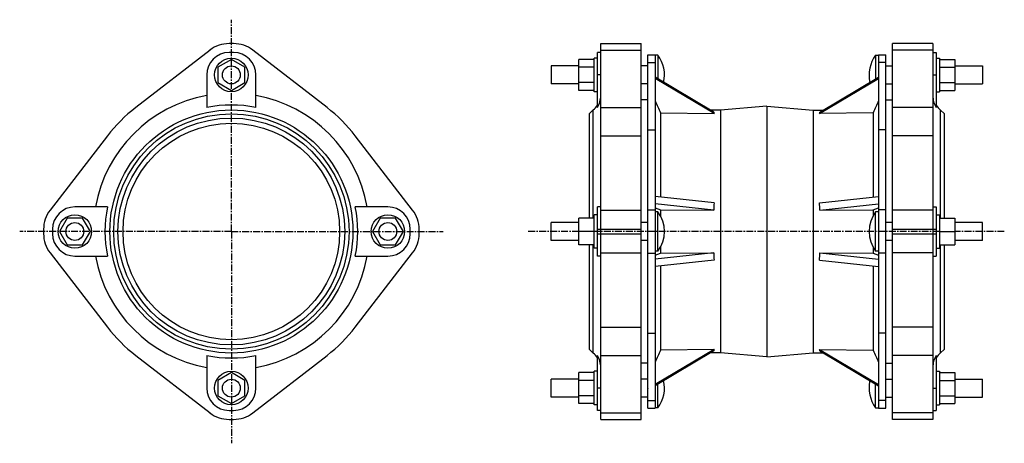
# Model space of a CAD drawing. Header units: millimetres. Extents: x -113 to 768, y -61 to 318.
import ezdxf

# ---------------------------------------------------------------- set-up
doc = ezdxf.new("R2010")
doc.units = ezdxf.units.MM
doc.header["$LTSCALE"] = 16.335
doc.linetypes.add('CENTER', pattern=[0.6, 0.375, -0.075, 0.075, -0.075])
doc.layers.get('0').update_dxf_attribs({"linetype": 'CONTINUOUS'})
doc.layers.add('DEFAULT_1', color=7, linetype='CENTER')

msp = doc.modelspace()

# ---------------------------------------------------------------- linework, layer by layer
at = {"color": 7, "linetype": 'Continuous'}
for p, q in [((78.31, 296.17), (74.31, 296.17)), ((406.75, -39.8), (406.75, 296.17)), ((406.75, 296.17), (442.75, 296.17)), ((442.75, -39.8), (442.75, 296.17)), ((667.75, -39.8), (667.75, 296.17)), ((703.75, 296.17), (667.75, 296.17)), ((703.75, 296.17), (703.75, -39.8)), ((57.2, 290.32), (-9.28, 238.97)), ((76.31, 282.02), (64.31, 275.1)), ((78.31, 288.17), (74.31, 288.17)), ((88.31, 275.1), (76.31, 282.02)), ((161.91, 238.97), (95.43, 290.32)), ((387.2, 254.31), (387.2, 282.02)), ((400.75, 282.02), (387.2, 282.02)), ((400.75, 253.17), (400.75, 283.17)), ((403.75, 283.17), (400.75, 283.17)), ((403.75, 239.06), (403.75, 288.17)), ((406.75, 288.17), (403.75, 288.17)), ((448.75, -29.82), (448.75, 286.18)), ((448.75, 286.18), (455.25, 286.18)), ((455.25, 286.18), (455.25, -29.82)), ((457.87, 285.78), (455.25, 285.78)), ((457.87, 285.78), (457.87, 264.47)), ((652.62, 285.78), (652.62, 264.47)), ((652.62, 285.78), (655.25, 285.78)), ((655.25, 286.18), (655.25, -29.82)), ((655.25, 286.18), (661.75, 286.18)), ((661.75, -29.82), (661.75, 286.18)), ((703.75, 288.17), (706.75, 288.17)), ((706.75, 288.17), (706.75, 239.06)), ((706.75, 283.17), (709.75, 283.17)), ((709.75, 283.17), (709.75, 253.17)), ((709.75, 282.02), (723.3, 282.02)), ((723.3, 282.02), (723.3, 254.31)), ((64.31, 275.1), (64.31, 261.24)), ((88.31, 261.24), (88.31, 275.1)), ((362.25, 276.18), (362.25, 260.18)), ((387.2, 276.18), (362.25, 276.18)), ((400.75, 275.1), (387.2, 275.1)), ((448.75, 276.18), (442.75, 276.18)), ((661.75, 276.18), (667.75, 276.18)), ((709.75, 275.1), (723.3, 275.1)), ((723.3, 276.18), (748.25, 276.18)), ((748.25, 276.18), (748.25, 260.18)), ((54.31, 268.17), (54.31, 239.06)), ((98.31, 239.06), (98.31, 268.17)), ((507.82, 234.93), (455.25, 266.02)), ((508.16, 233.58), (455.25, 264.87)), ((602.34, 233.58), (655.25, 264.87)), ((602.67, 234.93), (655.25, 266.02)), ((64.31, 261.24), (76.31, 254.31)), ((76.31, 254.31), (88.31, 261.24)), ((387.2, 260.18), (362.25, 260.18)), ((400.75, 261.24), (387.2, 261.24)), ((448.75, 260.18), (442.75, 260.18)), ((661.75, 260.18), (667.75, 260.18)), ((709.75, 261.24), (723.3, 261.24)), ((723.3, 260.18), (748.25, 260.18)), ((400.75, 254.31), (387.2, 254.31)), ((403.75, 253.17), (400.75, 253.17)), ((706.75, 253.17), (709.75, 253.17)), ((709.75, 254.31), (723.3, 254.31)), ((448.75, 246.03), (442.75, 246.03)), ((555.25, 240.3), (513.75, 236.54)), ((555.25, 240.3), (555.25, 16.06)), ((555.25, 240.3), (596.75, 236.54)), ((661.75, 246.03), (667.75, 246.03)), ((400.06, 236.83), (396.25, 233.43)), ((396.25, 233.43), (396.25, 140.18)), ((460.21, 234.4), (460.21, 158.85)), ((460.21, 234.4), (508.16, 233.58)), ((513.75, 236.54), (504.84, 236.7)), ((513.75, 236.54), (513.75, 19.82)), ((596.75, 236.54), (605.66, 236.7)), ((596.75, 236.54), (596.75, 19.82)), ((650.28, 234.4), (602.34, 233.58)), ((650.28, 234.4), (650.28, 158.85)), ((710.44, 236.83), (714.25, 233.43)), ((714.25, 140.18), (714.25, 233.43)), ((-34.47, 213.77), (-85.83, 147.3)), ((238.46, 147.3), (187.1, 213.77)), ((448.75, 219.07), (455.25, 219.07)), ((661.75, 219.07), (655.25, 219.07)), ((448.94, 160.05), (448.75, 160.07)), ((448.75, 159.88), (448.94, 160.05)), ((508.16, 153.75), (455.25, 159.38)), ((602.34, 153.75), (655.25, 159.38)), ((661.56, 160.05), (661.75, 160.07)), ((661.75, 159.88), (661.56, 160.05)), ((-34.56, 150.18), (-63.67, 150.18)), ((216.3, 150.18), (187.19, 150.18)), ((403.75, 106.18), (403.75, 150.18)), ((406.75, 150.18), (403.75, 150.18)), ((507.82, 147.39), (455.25, 152.98)), ((602.67, 147.39), (655.25, 152.98)), ((703.75, 150.18), (706.75, 150.18)), ((706.75, 150.18), (706.75, 106.18)), ((400.75, 113.18), (400.75, 143.18)), ((403.75, 143.18), (400.75, 143.18)), ((455.25, 149.42), (460.21, 147.53)), ((457.87, 145.78), (455.25, 145.78)), ((457.87, 110.58), (457.87, 145.78)), ((460.21, 147.53), (460.21, 142.13)), ((460.21, 147.53), (507.82, 147.39)), ((602.67, 147.39), (650.28, 147.53)), ((650.28, 147.53), (655.25, 149.42)), ((650.28, 147.53), (650.28, 142.13)), ((655.25, 145.78), (652.62, 145.78)), ((652.62, 110.58), (652.62, 145.78)), ((706.75, 143.18), (709.75, 143.18)), ((709.75, 143.18), (709.75, 113.18)), ((-70.6, 140.18), (-77.53, 128.18)), ((-56.74, 140.18), (-70.6, 140.18)), ((-49.81, 128.18), (-56.74, 140.18)), ((209.37, 140.18), (202.44, 128.18)), ((223.23, 140.18), (209.37, 140.18)), ((230.16, 128.18), (223.23, 140.18)), ((362.25, 120.18), (362.25, 136.18)), ((387.2, 136.18), (362.25, 136.18)), ((387.2, 116.18), (387.2, 140.18)), ((400.75, 140.18), (387.2, 140.18)), ((448.75, 136.18), (442.75, 136.18)), ((667.75, 136.18), (661.75, 136.18)), ((709.75, 140.18), (723.3, 140.18)), ((723.3, 140.18), (723.3, 116.18)), ((748.25, 136.18), (723.3, 136.18)), ((748.25, 120.18), (748.25, 136.18)), ((-91.67, 130.18), (-91.67, 126.18)), ((-83.67, 130.18), (-83.67, 126.18)), ((-77.53, 128.18), (-70.6, 116.18)), ((-56.74, 116.18), (-49.81, 128.18)), ((202.44, 128.18), (209.37, 116.18)), ((223.23, 116.18), (230.16, 128.18)), ((236.3, 126.18), (236.3, 130.18)), ((244.3, 126.18), (244.3, 130.18)), ((400.75, 128.18), (387.2, 128.18)), ((709.75, 128.18), (723.3, 128.18)), ((-70.6, 116.18), (-56.74, 116.18)), ((209.37, 116.18), (223.23, 116.18)), ((387.2, 120.18), (362.25, 120.18)), ((400.75, 116.18), (387.2, 116.18)), ((396.25, 116.18), (396.25, 22.93)), ((448.75, 120.18), (442.75, 120.18)), ((667.75, 120.18), (661.75, 120.18)), ((709.75, 116.18), (723.3, 116.18)), ((714.25, 22.93), (714.25, 116.18)), ((748.25, 120.18), (723.3, 120.18)), ((-85.83, 109.06), (-34.47, 42.59)), ((-63.67, 106.18), (-34.56, 106.18)), ((187.1, 42.59), (238.46, 109.06)), ((187.19, 106.18), (216.3, 106.18)), ((403.75, 113.18), (400.75, 113.18)), ((406.75, 106.18), (403.75, 106.18)), ((457.87, 110.58), (455.25, 110.58)), ((507.82, 108.97), (455.25, 103.38)), ((455.25, 106.94), (460.21, 108.83)), ((460.21, 114.24), (460.21, 108.83)), ((460.21, 108.83), (507.82, 108.97)), ((602.67, 108.97), (650.28, 108.83)), ((602.67, 108.97), (655.25, 103.38)), ((650.28, 114.24), (650.28, 108.83)), ((650.28, 108.83), (655.25, 106.94)), ((655.25, 110.58), (652.62, 110.58)), ((703.75, 106.18), (706.75, 106.18)), ((706.75, 113.18), (709.75, 113.18)), ((508.16, 102.61), (455.25, 96.98)), ((460.21, 97.51), (460.21, 21.96)), ((602.34, 102.61), (655.25, 96.98)), ((650.28, 97.51), (650.28, 21.96)), ((448.75, 37.29), (455.25, 37.29)), ((661.75, 37.29), (655.25, 37.29)), ((400.06, 19.54), (396.25, 22.93)), ((508.16, 22.78), (455.25, -8.51)), ((507.82, 21.43), (455.25, -9.66)), ((508.16, 22.78), (460.21, 21.96)), ((513.75, 19.82), (504.84, 19.67)), ((555.25, 16.06), (513.75, 19.82)), ((555.25, 16.06), (596.75, 19.82)), ((596.75, 19.82), (605.66, 19.67)), ((602.34, 22.78), (655.25, -8.51)), ((602.34, 22.78), (650.28, 21.96)), ((602.67, 21.43), (655.25, -9.66)), ((710.44, 19.54), (714.25, 22.93)), ((-9.28, 17.39), (57.2, -33.96)), ((54.31, 17.31), (54.31, -11.8)), ((95.43, -33.96), (161.91, 17.39)), ((98.31, -11.8), (98.31, 17.31)), ((403.75, -31.8), (403.75, 17.31)), ((448.75, 10.33), (442.75, 10.33)), ((661.75, 10.33), (667.75, 10.33)), ((706.75, 17.31), (706.75, -31.8)), ((76.31, 2.05), (64.31, -4.88)), ((88.31, -4.88), (76.31, 2.05)), ((387.2, -25.66), (387.2, 2.05)), ((400.75, 2.05), (387.2, 2.05)), ((400.75, -26.8), (400.75, 3.2)), ((403.75, 3.2), (400.75, 3.2)), ((706.75, 3.2), (709.75, 3.2)), ((709.75, 3.2), (709.75, -26.8)), ((709.75, 2.05), (723.3, 2.05)), ((723.3, 2.05), (723.3, -25.66)), ((64.31, -4.88), (64.31, -18.73)), ((88.31, -18.73), (88.31, -4.88)), ((362.25, -19.82), (362.25, -3.82)), ((387.2, -3.82), (362.25, -3.82)), ((400.75, -4.88), (387.2, -4.88)), ((448.75, -3.82), (442.75, -3.82)), ((457.87, -29.42), (457.87, -8.11)), ((652.62, -29.42), (652.62, -8.11)), ((661.75, -3.82), (667.75, -3.82)), ((709.75, -4.88), (723.3, -4.88)), ((723.3, -3.82), (748.25, -3.82)), ((748.25, -19.82), (748.25, -3.82)), ((448.94, -12.24), (448.75, -12.24)), ((448.75, -12.39), (448.94, -12.24)), ((448.94, -12.24), (448.75, -12.35)), ((661.56, -12.24), (661.75, -12.24)), ((661.56, -12.24), (661.75, -12.35)), ((661.75, -12.39), (661.56, -12.24)), ((64.31, -18.73), (76.31, -25.66)), ((76.31, -25.66), (88.31, -18.73)), ((387.2, -19.82), (362.25, -19.82)), ((400.75, -18.73), (387.2, -18.73)), ((400.75, -25.66), (387.2, -25.66)), ((448.75, -19.82), (442.75, -19.82)), ((661.75, -19.82), (667.75, -19.82)), ((709.75, -18.73), (723.3, -18.73)), ((709.75, -25.66), (723.3, -25.66)), ((723.3, -19.82), (748.25, -19.82)), ((74.31, -31.8), (78.31, -31.8)), ((403.75, -26.8), (400.75, -26.8)), ((406.75, -31.8), (403.75, -31.8)), ((448.75, -29.82), (455.25, -29.82)), ((457.87, -29.42), (455.25, -29.42)), ((652.62, -29.42), (655.25, -29.42)), ((655.25, -29.82), (661.75, -29.82)), ((703.75, -31.8), (706.75, -31.8)), ((706.75, -26.8), (709.75, -26.8)), ((74.31, -39.8), (78.31, -39.8)), ((406.75, -39.8), (442.75, -39.8)), ((703.75, -39.8), (667.75, -39.8))]:
    msp.add_line(p, q, dxfattribs=at)
at = {"color": 9, "linetype": 'Continuous'}
for p, q in [((406.75, 290.32), (442.75, 290.32)), ((703.75, 290.32), (667.75, 290.32)), ((448.75, 279.16), (455.25, 279.16)), ((661.75, 279.16), (655.25, 279.16)), ((406.75, 268.17), (403.75, 268.17)), ((703.75, 268.17), (706.75, 268.17)), ((406.75, 238.97), (442.75, 238.97)), ((703.75, 238.97), (667.75, 238.97)), ((400.06, 140.18), (400.06, 236.83)), ((710.44, 236.83), (710.44, 140.18)), ((406.75, 213.77), (442.75, 213.77)), ((703.75, 213.77), (667.75, 213.77)), ((406.75, 147.3), (442.75, 147.3)), ((448.75, 147.47), (455.25, 147.47)), ((661.75, 147.47), (655.25, 147.47)), ((703.75, 147.3), (667.75, 147.3)), ((403.75, 130.18), (442.75, 130.18)), ((403.75, 126.18), (442.75, 126.18)), ((667.75, 130.18), (706.75, 130.18)), ((667.75, 126.18), (706.75, 126.18)), ((400.06, 19.54), (400.06, 116.18)), ((710.44, 116.18), (710.44, 19.54)), ((406.75, 109.06), (442.75, 109.06)), ((448.75, 108.9), (455.25, 108.9)), ((661.75, 108.9), (655.25, 108.9)), ((703.75, 109.06), (667.75, 109.06)), ((406.75, 42.59), (442.75, 42.59)), ((703.75, 42.59), (667.75, 42.59)), ((406.75, 17.39), (442.75, 17.39)), ((703.75, 17.39), (667.75, 17.39)), ((406.75, -11.8), (403.75, -11.8)), ((703.75, -11.8), (706.75, -11.8)), ((448.75, -22.8), (455.25, -22.8)), ((661.75, -22.8), (655.25, -22.8)), ((406.75, -33.96), (442.75, -33.96)), ((703.75, -33.96), (667.75, -33.96))]:
    msp.add_line(p, q, dxfattribs=at)
at = {"color": 7, "linetype": 'Continuous'}
for centre, radius in [((76.31, 268.17), 15), ((76.31, 268.18), 8), ((76.31, 128.18), 105.25), ((76.31, 128.18), 101.42), ((76.31, 128.18), 96.85), ((-63.67, 128.18), 15), ((216.3, 128.18), 15), ((-63.69, 128.18), 8), ((216.31, 128.18), 8), ((76.31, -11.8), 15), ((76.31, -11.82), 8)]:
    msp.add_circle(centre, radius, dxfattribs=at)
at = {"color": 9, "linetype": 'Continuous'}
msp.add_circle((76.31, 128.18), 108.65, dxfattribs=at)
at = {"color": 7, "linetype": 'Continuous'}
for centre, radius, start, end in [((74.31, 268.17), 28, 90, 127.68844), ((78.31, 268.17), 28, 52.31156, 90), ((74.31, 268.17), 20, 90, 180), ((78.31, 268.17), 20, 0, 90), ((434.45, 268.18), 29.3, 346.73488, 36.9188), ((676.05, 268.18), 29.3, 143.0812, 193.26512), ((386.09, 249.78), 20.66, 328.73453, 0.00794), ((724.4, 249.78), 20.66, 179.99206, 211.26547), ((76.31, 128.18), 140, 127.68844, 142.31156), ((76.31, 128.18), 113.04, 78.77712, 101.22288), ((76.31, 128.18), 140, 37.68844, 52.31156), ((386.75, 251.75), 20, 311.72108, 328.21167), ((723.75, 251.75), 20, 211.78833, 228.27892), ((-63.67, 130.18), 20, 90, 180), ((76.31, 128.18), 113.04, 168.77712, 191.22288), ((76.31, 128.18), 113.04, 348.77712, 11.22288), ((216.3, 130.18), 20, 0, 90), ((-63.67, 130.18), 28, 142.31156, 180), ((216.3, 130.18), 28, 0, 37.68844), ((434.45, 128.18), 29.3, 323.0812, 36.9188), ((676.05, 128.18), 29.3, 143.0812, 216.9188), ((-63.67, 126.18), 28, 180, 217.68844), ((-63.67, 126.18), 20, 180, 270), ((216.3, 126.18), 20, 270, 360), ((216.3, 126.18), 28, 322.31156, 360), ((76.31, 128.18), 140, 217.68844, 232.31156), ((76.31, 128.18), 140, 307.68844, 322.31156), ((386.75, 4.61), 20, 31.78833, 48.27892), ((723.75, 4.61), 20, 131.72108, 148.21167), ((76.31, 128.18), 113.04, 258.77712, 281.22288), ((386.09, 6.59), 20.66, 359.99206, 31.26547), ((724.4, 6.59), 20.66, 148.73453, 180.00794), ((434.45, -11.82), 29.3, 323.0812, 13.26512), ((676.05, -11.82), 29.3, 166.73488, 216.9188), ((74.31, -11.8), 20, 180, 270), ((78.31, -11.8), 20, 270, 360), ((74.31, -11.8), 28, 232.31156, 270), ((78.31, -11.8), 28, 270, 307.68844)]:
    msp.add_arc(centre, radius, start, end, dxfattribs=at)
at = {"color": 9, "linetype": 'Continuous'}
for start, end in [(100.25518, 169.74482), (10.25518, 79.74482), (190.25518, 259.74482), (280.25518, 349.74482)]:
    msp.add_arc((76.31, 128.18), 123.57, start, end, dxfattribs=at)
at = {"color": 7, "linetype": 'Continuous'}
for centre, major_axis, ratio, start_param, end_param in [((683.26, 131.18), (175.25, -104.51), 0.078629, -3.094736, -3.03301), ((427.23, 131.18), (175.25, 104.51), 0.078629, -0.108582, -0.046856), ((683.26, 128.72), (174.67, -28.31), 0.581096, -3.109414, -3.047688), ((427.23, 128.72), (174.67, 28.31), 0.581096, -0.093904, -0.032178), ((683.26, 127.64), (174.67, 28.31), 0.581096, 3.047688, 3.109414), ((427.23, 127.64), (174.67, -28.31), 0.581096, 0.032178, 0.093904), ((683.26, 125.18), (175.25, 104.51), 0.078629, 3.03301, 3.094736), ((427.23, 125.18), (175.25, -104.51), 0.078629, 0.046856, 0.108582)]:
    msp.add_ellipse(centre, major_axis=major_axis, ratio=ratio, start_param=start_param, end_param=end_param, dxfattribs=at)
for points in [[(455.25, 244.9), (456.9, 241.4), (458.56, 237.9), (460.21, 234.4)], [(655.25, 244.9), (653.59, 241.4), (651.94, 237.9), (650.28, 234.4)], [(460.21, 21.96), (458.56, 18.46), (456.9, 14.96), (455.25, 11.46)], [(650.28, 21.96), (651.94, 18.46), (653.59, 14.96), (655.25, 11.46)]]:
    msp.add_open_spline(points, degree=3, dxfattribs=at)
at = {"layer": 'DEFAULT_1', "color": 7, "linetype": 'CENTER'}
for p, q in [((76.31, 128.18), (76.31, 317.53)), ((76.31, 128.18), (-113.03, 128.18)), ((76.31, 128.18), (76.31, -61.17)), ((76.31, 128.18), (265.66, 128.18)), ((387.2, 128.18), (340.73, 128.18)), ((709.75, 128.18), (400.75, 128.18)), ((767.7, 128.18), (723.3, 128.18))]:
    msp.add_line(p, q, dxfattribs=at)

doc.saveas('drawing.dxf')
